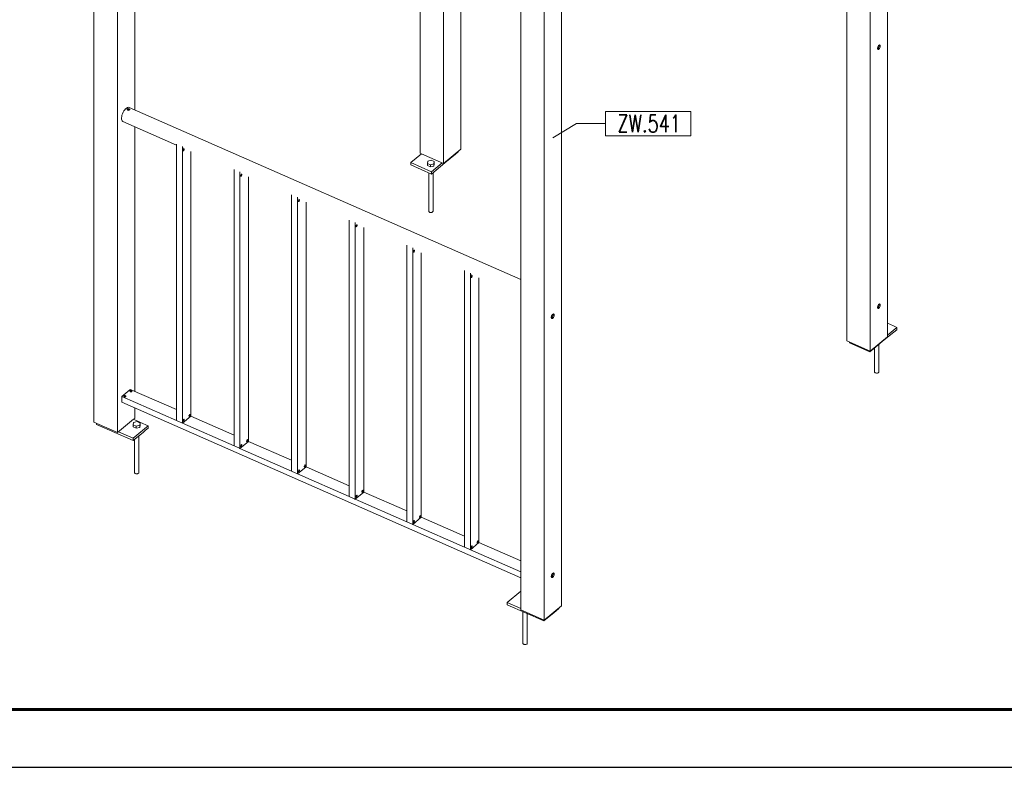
# Model space of a CAD drawing. Header units: millimetres. Extents: x -853 to -247, y 10927 to 11422.
# Tile 48 of 59: x -577 to -407, y 10927 to 11056. Entities that reach past the tile are written whole.
import ezdxf

# ---------------------------------------------------------------- set-up
doc = ezdxf.new("R2010")
doc.units = ezdxf.units.MM
doc.header["$LTSCALE"] = 10
doc.layers.add('_FORMATKA', color=8, linetype='Continuous', plot=False)
for name, color, linetype, lineweight in [('_RAMKA', 7, 'Continuous', 35), ('PS_DIM', 4, 'Continuous', 13), ('PS_Pos', 1, 'Continuous', 15), ('PS_SOLID', 7, 'Continuous', 30)]:
    doc.layers.add(name, color=color, linetype=linetype, lineweight=lineweight)
doc.styles.add('simplex', font='simplex.shx', dxfattribs={"width": 0.75})

# ---------------------------------------------------------------- blocks, each defined once
blk = doc.blocks.new('*U99')
at = {"layer": '_FORMATKA', "lineweight": -3}
blk.add_lwpolyline([(-594, 0), (0, 0), (0, 420), (-594, 420)], close=True, dxfattribs=at)
at = {"layer": '_RAMKA', "lineweight": -3, "const_width": 0.5}
blk.add_lwpolyline([(-564, 10), (-10, 10), (-10, 410), (-564, 410)], close=True, dxfattribs=at)
blk = doc.blocks.new('OISHDVO')
at = {"layer": 'PS_SOLID', "color": 40, "linetype": 'Continuous', "lineweight": 13, "extrusion": (-5.16254e-15, 0.798212, 0.602377)}
for p, q in [((166.58, 11166.64), (166.58, 11035.53)), ((162.51, 11165.31), (162.51, 11037.32)), ((169.56, 11091.41), (169.56, 11165.13)), ((299.88, 11052.1), (299.88, 11165.58)), ((296.91, 11163.13), (296.91, 11049.65)), ((292.84, 11159.77), (292.84, 11051.44)), ((218.96, 11139.99), (218.96, 11083.91)), ((223.04, 11082.13), (223.04, 11137.92)), ((226.01, 11084.58), (226.01, 11136.41)), ((236.39, 11131.13), (236.39, 11004.84)), ((240.46, 11129.06), (240.46, 11003.05)), ((243.43, 11005.51), (243.43, 11118.99)), ((298.19, 11102.32), (298.13, 11102.05)), ((298.13, 11102.05), (298.19, 11101.87)), ((298.32, 11102.15), (298.16, 11101.98)), ((298.35, 11102.57), (298.19, 11102.32)), ((298.19, 11101.87), (298.35, 11101.88)), ((298.43, 11102.43), (298.32, 11102.15)), ((298.52, 11102.67), (298.35, 11102.57)), ((298.35, 11101.88), (298.52, 11102.06)), ((298.43, 11102.62), (298.43, 11102.43)), ((298.64, 11102.58), (298.52, 11102.67)), ((298.52, 11102.06), (298.64, 11102.34)), ((298.64, 11102.34), (298.64, 11102.58)), ((167.69, 11091.22), (167.56, 11090.99)), ((167.83, 11091.43), (167.69, 11091.22)), ((167.99, 11091.6), (167.83, 11091.43)), ((168.14, 11091.72), (167.99, 11091.6)), ((168.15, 11091.73), (168.14, 11091.72)), ((168.31, 11091.82), (168.15, 11091.73)), ((168.27, 11091.58), (168.23, 11091.49)), ((168.23, 11091.49), (168.23, 11091.47)), ((168.23, 11091.47), (168.3, 11091.36)), ((168.26, 11091.42), (168.27, 11091.45)), ((168.39, 11091.62), (168.27, 11091.58)), ((168.27, 11091.45), (168.38, 11091.49)), ((168.3, 11091.36), (168.45, 11091.32)), ((168.45, 11091.85), (168.31, 11091.82)), ((168.38, 11091.49), (168.42, 11091.5)), ((168.42, 11091.63), (168.39, 11091.62)), ((168.59, 11091.6), (168.42, 11091.63)), ((168.42, 11091.5), (168.59, 11091.47)), ((168.58, 11091.84), (168.45, 11091.85)), ((168.45, 11091.32), (168.56, 11091.35)), ((168.56, 11091.35), (168.62, 11091.36)), ((236.39, 11062.03), (168.58, 11091.84)), ((168.71, 11091.53), (168.59, 11091.6)), ((168.59, 11091.47), (168.68, 11091.41)), ((168.62, 11091.36), (168.72, 11091.44)), ((168.71, 11091.48), (168.71, 11091.53)), ((168.72, 11091.44), (168.71, 11091.48)), ((167.31, 11090.24), (167.28, 11090.01)), ((167.28, 11090.01), (167.29, 11089.8)), ((167.29, 11089.8), (167.33, 11089.62)), ((167.36, 11090.49), (167.31, 11090.24)), ((167.33, 11089.62), (167.4, 11089.49)), ((167.45, 11090.74), (167.36, 11090.49)), ((167.4, 11089.49), (167.5, 11089.4)), ((167.56, 11090.99), (167.45, 11090.74)), ((167.5, 11089.4), (176.79, 11085.31)), ((169.56, 11042.68), (169.56, 11088.49)), ((176.79, 11085.49), (176.79, 11037.62)), ((177.81, 11085.04), (177.81, 11037.17)), ((177.94, 11084.49), (177.92, 11084.37)), ((177.98, 11084.43), (177.92, 11084.36)), ((177.92, 11084.37), (177.94, 11084.3)), ((178.01, 11084.6), (177.94, 11084.49)), ((178.03, 11084.55), (177.98, 11084.43)), ((178.09, 11084.64), (178.01, 11084.6)), ((178.01, 11084.3), (178.09, 11084.38)), ((178.03, 11084.77), (178.04, 11084.76)), ((178.03, 11084.61), (178.03, 11084.55)), ((178.04, 11084.76), (178.04, 11084.76)), ((178.14, 11084.6), (178.09, 11084.64)), ((178.09, 11084.38), (178.14, 11084.5)), ((178.14, 11084.5), (178.14, 11084.6)), ((223.04, 11082.13), (226.01, 11084.58)), ((177.94, 11084.3), (178.01, 11084.3)), ((179.29, 11038.39), (179.29, 11084.21)), ((219.22, 11083.8), (217.36, 11082.27)), ((218.96, 11083.91), (219.22, 11083.8)), ((219.22, 11083.8), (223.04, 11082.13)), ((220.9, 11082.69), (220.31, 11082.53)), ((221.43, 11082.45), (220.9, 11082.69)), ((223.25, 11082.22), (225.11, 11083.75)), ((225.11, 11083.75), (225.57, 11084.13)), ((225.57, 11084.13), (225.57, 11084.21)), ((186.76, 11081.11), (186.76, 11033.23)), ((217.36, 11082.27), (220.92, 11080.7)), ((217.36, 11082.27), (217.36, 11081.87)), ((217.36, 11081.87), (220.92, 11080.3)), ((220.31, 11082.53), (220.24, 11082.14)), ((220.77, 11081.9), (220.24, 11082.14)), ((220.24, 11082.14), (220.24, 11081.76)), ((220.24, 11081.76), (220.77, 11081.53)), ((221.36, 11082.06), (220.77, 11081.9)), ((220.77, 11081.53), (220.77, 11081.9)), ((220.77, 11081.53), (221.36, 11081.69)), ((222.78, 11082.24), (220.92, 11080.7)), ((220.92, 11080.3), (221.76, 11080.99)), ((221.43, 11082.45), (221.36, 11082.06)), ((221.36, 11081.69), (221.43, 11082.08)), ((221.36, 11081.69), (221.36, 11082.06)), ((221.43, 11082.08), (221.43, 11082.45)), ((221.76, 11080.99), (223.25, 11082.22)), ((187.78, 11080.66), (187.78, 11032.78)), ((187.92, 11080.11), (187.89, 11079.99)), ((187.96, 11080.04), (187.89, 11079.98)), ((187.89, 11079.99), (187.92, 11079.91)), ((187.98, 11080.21), (187.92, 11080.11)), ((187.92, 11079.91), (187.98, 11079.92)), ((188, 11080.16), (187.96, 11080.04)), ((188.06, 11080.26), (187.98, 11080.21)), ((187.98, 11079.92), (188.06, 11080)), ((188, 11080.39), (188.01, 11080.38)), ((188, 11080.23), (188, 11080.16)), ((188.01, 11080.38), (188.01, 11080.38)), ((188.11, 11080.22), (188.06, 11080.26)), ((188.06, 11080), (188.11, 11080.12)), ((188.11, 11080.12), (188.11, 11080.22)), ((189.26, 11034.01), (189.26, 11079.83)), ((220.46, 11080.51), (220.46, 11073.86)), ((220.92, 11080.7), (220.92, 11080.3)), ((221.21, 11073.85), (221.21, 11080.54)), ((196.73, 11076.72), (196.73, 11028.85)), ((197.75, 11076.28), (197.75, 11028.4)), ((198.03, 11075.87), (197.95, 11075.83)), ((197.97, 11076), (197.98, 11076)), ((197.98, 11076), (197.98, 11076)), ((198.08, 11075.84), (198.03, 11075.87)), ((197.89, 11075.72), (197.86, 11075.61)), ((197.86, 11075.61), (197.89, 11075.53)), ((197.93, 11075.66), (197.87, 11075.59)), ((197.95, 11075.83), (197.89, 11075.72)), ((197.89, 11075.53), (197.95, 11075.53)), ((197.98, 11075.78), (197.93, 11075.66)), ((197.95, 11075.53), (198.03, 11075.61)), ((197.98, 11075.84), (197.98, 11075.78)), ((198.03, 11075.61), (198.08, 11075.73)), ((198.08, 11075.73), (198.08, 11075.84)), ((199.24, 11029.63), (199.24, 11075.45)), ((220.46, 11073.86), (220.48, 11073.8)), ((220.48, 11073.8), (220.52, 11073.74)), ((220.52, 11073.74), (220.59, 11073.7)), ((220.59, 11073.7), (220.68, 11073.66)), ((220.68, 11073.66), (220.78, 11073.65)), ((220.78, 11073.65), (220.88, 11073.65)), ((220.88, 11073.65), (220.98, 11073.66)), ((220.98, 11073.66), (221.07, 11073.69)), ((221.07, 11073.69), (221.14, 11073.74)), ((221.14, 11073.74), (221.19, 11073.79)), ((221.19, 11073.79), (221.21, 11073.85)), ((206.7, 11072.34), (206.7, 11024.46)), ((207.72, 11071.89), (207.72, 11024.02)), ((207.86, 11071.34), (207.83, 11071.22)), ((207.83, 11071.22), (207.86, 11071.15)), ((207.9, 11071.27), (207.84, 11071.21)), ((207.93, 11071.45), (207.86, 11071.34)), ((207.86, 11071.15), (207.93, 11071.15)), ((207.95, 11071.39), (207.9, 11071.27)), ((208, 11071.49), (207.93, 11071.45)), ((207.93, 11071.15), (208, 11071.23)), ((207.94, 11071.62), (207.95, 11071.61)), ((207.95, 11071.61), (207.96, 11071.61)), ((207.95, 11071.46), (207.95, 11071.39)), ((208.05, 11071.45), (208, 11071.49)), ((208, 11071.23), (208.05, 11071.35)), ((208.05, 11071.35), (208.05, 11071.45)), ((209.21, 11025.24), (209.21, 11071.06)), ((216.68, 11067.96), (216.68, 11020.08)), ((217.69, 11019.63), (217.69, 11067.51)), ((217.83, 11066.96), (217.81, 11066.84)), ((217.87, 11066.89), (217.81, 11066.83)), ((217.81, 11066.84), (217.83, 11066.76)), ((217.9, 11067.06), (217.83, 11066.96)), ((217.83, 11066.76), (217.9, 11066.77)), ((217.92, 11067.01), (217.87, 11066.89)), ((217.97, 11067.11), (217.9, 11067.06)), ((217.9, 11066.77), (217.97, 11066.85)), ((217.92, 11067.23), (217.92, 11067.23)), ((217.92, 11067.23), (217.93, 11067.23)), ((217.92, 11067.08), (217.92, 11067.01)), ((218.02, 11067.07), (217.97, 11067.11)), ((217.97, 11066.85), (218.02, 11066.97)), ((218.02, 11066.97), (218.02, 11067.07)), ((219.18, 11020.86), (219.18, 11066.68)), ((226.65, 11063.57), (226.65, 11015.7)), ((227.67, 11063.13), (227.67, 11015.25)), ((227.8, 11062.57), (227.78, 11062.46)), ((227.84, 11062.51), (227.78, 11062.44)), ((227.78, 11062.46), (227.8, 11062.38)), ((227.87, 11062.68), (227.8, 11062.57)), ((227.8, 11062.38), (227.87, 11062.38)), ((227.89, 11062.63), (227.84, 11062.51)), ((227.94, 11062.72), (227.87, 11062.68)), ((227.87, 11062.38), (227.94, 11062.46)), ((227.89, 11062.85), (227.9, 11062.85)), ((227.89, 11062.69), (227.89, 11062.63)), ((227.9, 11062.85), (227.9, 11062.85)), ((227.99, 11062.69), (227.94, 11062.72)), ((227.94, 11062.46), (227.99, 11062.58)), ((227.99, 11062.58), (227.99, 11062.69)), ((229.15, 11016.48), (229.15, 11062.3)), ((298.19, 11057.47), (298.13, 11057.19)), ((298.13, 11057.19), (298.19, 11057.02)), ((298.32, 11057.3), (298.16, 11057.12)), ((298.35, 11057.72), (298.19, 11057.47)), ((298.43, 11057.58), (298.32, 11057.3)), ((298.52, 11057.82), (298.35, 11057.72)), ((298.35, 11057.02), (298.52, 11057.21)), ((298.43, 11057.77), (298.43, 11057.58)), ((298.64, 11057.73), (298.52, 11057.82)), ((298.52, 11057.21), (298.64, 11057.49)), ((298.64, 11057.49), (298.64, 11057.73)), ((241.74, 11055.73), (241.68, 11055.45)), ((241.68, 11055.45), (241.74, 11055.28)), ((241.87, 11055.56), (241.71, 11055.39)), ((241.9, 11055.98), (241.74, 11055.73)), ((241.98, 11055.84), (241.87, 11055.56)), ((242.07, 11056.08), (241.9, 11055.98)), ((241.9, 11055.28), (242.07, 11055.47)), ((241.98, 11056.03), (241.98, 11055.84)), ((242.19, 11055.99), (242.07, 11056.08)), ((242.07, 11055.47), (242.19, 11055.75)), ((242.19, 11055.75), (242.19, 11055.99)), ((298.19, 11057.02), (298.35, 11057.02)), ((241.74, 11055.28), (241.9, 11055.28)), ((300.91, 11054), (299.88, 11054.45)), ((301.48, 11053.75), (299.88, 11052.42)), ((301.48, 11053.75), (300.91, 11054)), ((301.48, 11053.34), (301.48, 11053.75)), ((296.91, 11049.65), (299.88, 11052.1)), ((298.98, 11051.28), (300.46, 11052.5)), ((300.46, 11052.5), (301.48, 11053.34)), ((292.84, 11051.44), (296.91, 11049.65)), ((293.28, 11051.25), (293.28, 11051.08)), ((293.28, 11051.08), (296.84, 11049.51)), ((297.12, 11049.75), (298.98, 11051.28)), ((298.39, 11046.03), (298.39, 11050.79)), ((296.84, 11049.51), (297.12, 11049.75)), ((296.84, 11049.51), (296.84, 11049.68)), ((297.63, 11050.17), (297.63, 11046.04)), ((297.63, 11046.04), (297.65, 11045.98)), ((297.65, 11045.98), (297.7, 11045.92)), ((297.7, 11045.92), (297.77, 11045.88)), ((297.77, 11045.88), (297.85, 11045.85)), ((297.85, 11045.85), (297.95, 11045.83)), ((297.95, 11045.83), (298.05, 11045.83)), ((298.05, 11045.83), (298.15, 11045.84)), ((298.15, 11045.84), (298.24, 11045.87)), ((298.24, 11045.87), (298.31, 11045.92)), ((298.31, 11045.92), (298.36, 11045.97)), ((298.36, 11045.97), (298.39, 11046.03)), ((168.74, 11042.94), (167.33, 11041.78)), ((167.33, 11041.78), (176.79, 11037.62)), ((167.33, 11041.78), (167.33, 11040.77)), ((167.7, 11041.89), (167.67, 11041.82)), ((167.67, 11041.82), (167.72, 11041.75)), ((167.81, 11041.94), (167.7, 11041.89)), ((167.7, 11041.79), (167.81, 11041.84)), ((167.7, 11041.78), (167.7, 11041.79)), ((167.94, 11041.93), (167.81, 11041.94)), ((167.81, 11041.84), (167.94, 11041.83)), ((168.03, 11041.87), (167.94, 11041.93)), ((167.94, 11041.83), (168.02, 11041.78)), ((167.96, 11041.73), (168.04, 11041.79)), ((168.04, 11041.79), (168.03, 11041.87)), ((168.74, 11042.75), (168.71, 11042.68)), ((168.71, 11042.68), (168.76, 11042.6)), ((168.81, 11043), (168.74, 11042.94)), ((168.85, 11042.79), (168.74, 11042.75)), ((168.74, 11042.65), (168.85, 11042.69)), ((168.74, 11042.64), (168.74, 11042.65)), ((168.74, 11042.64), (168.74, 11042.63)), ((168.76, 11042.6), (168.87, 11042.57)), ((169.09, 11042.88), (168.81, 11043)), ((168.98, 11042.79), (168.85, 11042.79)), ((168.85, 11042.69), (168.98, 11042.69)), ((168.87, 11042.57), (169, 11042.59)), ((169.07, 11042.73), (168.98, 11042.79)), ((168.98, 11042.69), (169.06, 11042.64)), ((169, 11042.59), (169.08, 11042.65)), ((169.08, 11042.65), (169.07, 11042.73)), ((176.79, 11039.5), (169.09, 11042.88)), ((167.33, 11040.77), (236.39, 11010.41)), ((167.72, 11041.75), (167.84, 11041.71)), ((167.84, 11041.71), (167.96, 11041.73)), ((169.56, 11037.98), (169.56, 11039.79)), ((177.81, 11037.17), (179.29, 11038.39)), ((178.98, 11038.54), (178.96, 11038.42)), ((179.02, 11038.47), (178.96, 11038.41)), ((178.96, 11038.45), (178.99, 11038.43)), ((178.96, 11038.42), (178.98, 11038.34)), ((179.05, 11038.64), (178.98, 11038.54)), ((178.98, 11038.34), (179.05, 11038.35)), ((179.07, 11038.59), (179.02, 11038.47)), ((179.13, 11038.69), (179.05, 11038.64)), ((179.05, 11038.35), (179.13, 11038.43)), ((179.07, 11038.66), (179.07, 11038.59)), ((179.17, 11038.65), (179.13, 11038.69)), ((179.13, 11038.43), (179.17, 11038.55)), ((179.17, 11038.55), (179.17, 11038.65)), ((186.76, 11035.11), (179.29, 11038.39)), ((162.51, 11037.32), (166.58, 11035.53)), ((162.95, 11037.13), (162.95, 11036.96)), ((162.95, 11036.96), (169.31, 11034.16)), ((166.58, 11035.53), (169.37, 11037.83)), ((169.37, 11037.27), (169.3, 11036.87)), ((169.83, 11036.64), (169.3, 11036.87)), ((169.3, 11036.87), (169.3, 11036.5)), ((171.91, 11036.71), (169.31, 11034.57)), ((169.37, 11037.83), (169.56, 11037.98)), ((170.58, 11037.3), (169.37, 11037.83)), ((169.97, 11037.43), (169.37, 11037.27)), ((170.43, 11036.8), (169.83, 11036.64)), ((169.83, 11036.27), (169.83, 11036.64)), ((170.5, 11037.19), (169.97, 11037.43)), ((170.5, 11037.19), (170.43, 11036.8)), ((170.43, 11036.42), (170.5, 11036.82)), ((170.43, 11036.42), (170.43, 11036.8)), ((170.5, 11036.82), (170.5, 11037.19)), ((171.91, 11036.71), (170.58, 11037.3)), ((171.91, 11036.31), (171.91, 11036.71)), ((176.79, 11037.62), (177.04, 11037.51)), ((177.04, 11037.51), (177.71, 11037.21)), ((177.71, 11037.21), (177.81, 11037.17)), ((177.81, 11037.17), (186.76, 11033.23)), ((177.94, 11037.68), (177.92, 11037.56)), ((177.98, 11037.61), (177.92, 11037.55)), ((177.92, 11037.56), (177.94, 11037.49)), ((178.01, 11037.79), (177.94, 11037.68)), ((177.94, 11037.49), (178.01, 11037.49)), ((178.03, 11037.73), (177.98, 11037.61)), ((178.09, 11037.83), (178.01, 11037.79)), ((178.01, 11037.49), (178.09, 11037.57)), ((178.03, 11037.8), (178.03, 11037.73)), ((178.14, 11037.79), (178.09, 11037.83)), ((178.09, 11037.57), (178.14, 11037.69)), ((178.14, 11037.69), (178.14, 11037.79)), ((169.31, 11034.57), (166.77, 11035.68)), ((169.3, 11036.5), (169.83, 11036.27)), ((169.6, 11034.4), (171.08, 11035.62)), ((169.83, 11036.27), (170.43, 11036.42)), ((170.28, 11028.59), (170.28, 11034.96)), ((171.08, 11035.62), (171.45, 11035.93)), ((171.45, 11035.93), (171.91, 11036.31)), ((169.31, 11034.16), (169.31, 11034.57)), ((169.31, 11034.16), (169.6, 11034.4)), ((169.52, 11034.33), (169.52, 11028.6)), ((187.78, 11032.78), (189.26, 11034.01)), ((187.92, 11033.3), (187.89, 11033.18)), ((187.98, 11033.4), (187.92, 11033.3)), ((188, 11033.35), (187.96, 11033.23)), ((188.06, 11033.45), (187.98, 11033.4)), ((188, 11033.42), (188, 11033.35)), ((188.11, 11033.41), (188.06, 11033.45)), ((188.06, 11033.19), (188.11, 11033.31)), ((188.11, 11033.31), (188.11, 11033.41)), ((188.96, 11034.16), (188.93, 11034.04)), ((189, 11034.09), (188.93, 11034.02)), ((188.93, 11034.04), (188.96, 11033.96)), ((188.94, 11034.06), (188.96, 11034.05)), ((189.02, 11034.26), (188.96, 11034.16)), ((188.96, 11033.96), (189.02, 11033.96)), ((189.04, 11034.21), (189, 11034.09)), ((189.1, 11034.31), (189.02, 11034.26)), ((189.02, 11033.96), (189.1, 11034.04)), ((189.04, 11034.27), (189.04, 11034.21)), ((189.15, 11034.27), (189.1, 11034.31)), ((189.1, 11034.04), (189.15, 11034.16)), ((189.15, 11034.16), (189.15, 11034.27)), ((196.73, 11030.73), (189.26, 11034.01)), ((186.76, 11033.23), (187.05, 11033.11)), ((187.05, 11033.11), (187.68, 11032.83)), ((187.68, 11032.83), (187.78, 11032.78)), ((187.78, 11032.78), (196.73, 11028.85)), ((187.96, 11033.23), (187.89, 11033.17)), ((187.89, 11033.18), (187.92, 11033.1)), ((187.92, 11033.1), (187.98, 11033.11)), ((187.98, 11033.11), (188.06, 11033.19)), ((198.99, 11029.88), (198.93, 11029.77)), ((199.02, 11029.82), (198.97, 11029.71)), ((199.07, 11029.92), (198.99, 11029.88)), ((199.02, 11029.89), (199.02, 11029.82)), ((199.12, 11029.88), (199.07, 11029.92)), ((199.12, 11029.78), (199.12, 11029.88)), ((169.52, 11028.6), (169.54, 11028.54)), ((169.54, 11028.54), (169.59, 11028.48)), ((169.59, 11028.48), (169.66, 11028.44)), ((169.66, 11028.44), (169.74, 11028.4)), ((169.74, 11028.4), (169.84, 11028.39)), ((169.84, 11028.39), (169.94, 11028.39)), ((169.94, 11028.39), (170.04, 11028.4)), ((170.04, 11028.4), (170.13, 11028.43)), ((170.13, 11028.43), (170.2, 11028.48)), ((170.2, 11028.48), (170.25, 11028.53)), ((170.25, 11028.53), (170.28, 11028.59)), ((196.73, 11028.85), (197.36, 11028.57)), ((197.36, 11028.57), (197.65, 11028.45)), ((197.65, 11028.45), (197.73, 11028.41)), ((197.73, 11028.41), (197.75, 11028.4)), ((197.75, 11028.4), (199.24, 11029.63)), ((197.75, 11028.4), (206.7, 11024.46)), ((197.89, 11028.91), (197.86, 11028.79)), ((197.86, 11028.79), (197.89, 11028.72)), ((197.93, 11028.85), (197.87, 11028.78)), ((197.95, 11029.02), (197.89, 11028.91)), ((197.89, 11028.72), (197.95, 11028.72)), ((197.98, 11028.97), (197.93, 11028.85)), ((198.03, 11029.06), (197.95, 11029.02)), ((197.95, 11028.72), (198.03, 11028.8)), ((197.98, 11029.03), (197.98, 11028.97)), ((198.08, 11029.02), (198.03, 11029.06)), ((198.03, 11028.8), (198.08, 11028.92)), ((198.08, 11028.92), (198.08, 11029.02)), ((198.93, 11029.77), (198.9, 11029.65)), ((198.9, 11029.65), (198.93, 11029.58)), ((198.97, 11029.71), (198.91, 11029.64)), ((198.91, 11029.68), (198.93, 11029.67)), ((198.93, 11029.58), (198.99, 11029.58)), ((198.99, 11029.58), (199.07, 11029.66)), ((199.07, 11029.66), (199.12, 11029.78)), ((206.7, 11026.34), (199.24, 11029.63)), ((207.72, 11024.02), (209.21, 11025.24)), ((208.9, 11025.39), (208.87, 11025.27)), ((208.87, 11025.27), (208.9, 11025.19)), ((208.94, 11025.32), (208.88, 11025.26)), ((208.88, 11025.29), (208.9, 11025.28)), ((208.97, 11025.49), (208.9, 11025.39)), ((208.9, 11025.19), (208.97, 11025.2)), ((208.99, 11025.44), (208.94, 11025.32)), ((209.04, 11025.54), (208.97, 11025.49)), ((208.97, 11025.2), (209.04, 11025.28)), ((208.99, 11025.51), (208.99, 11025.44)), ((209.09, 11025.5), (209.04, 11025.54)), ((209.04, 11025.28), (209.09, 11025.4)), ((209.09, 11025.4), (209.09, 11025.5)), ((216.68, 11021.96), (209.21, 11025.24)), ((206.7, 11024.46), (206.82, 11024.41)), ((206.82, 11024.41), (207.62, 11024.06)), ((207.62, 11024.06), (207.69, 11024.03)), ((207.69, 11024.03), (207.72, 11024.02)), ((207.72, 11024.02), (216.68, 11020.08)), ((207.86, 11024.53), (207.83, 11024.41)), ((207.83, 11024.41), (207.86, 11024.34)), ((207.9, 11024.46), (207.84, 11024.4)), ((207.93, 11024.64), (207.86, 11024.53)), ((207.86, 11024.34), (207.93, 11024.34)), ((207.95, 11024.58), (207.9, 11024.46)), ((208, 11024.68), (207.93, 11024.64)), ((207.93, 11024.34), (208, 11024.42)), ((207.95, 11024.65), (207.95, 11024.58)), ((208.05, 11024.64), (208, 11024.68)), ((208, 11024.42), (208.05, 11024.54)), ((208.05, 11024.54), (208.05, 11024.64)), ((216.68, 11020.08), (217.59, 11019.68)), ((217.59, 11019.68), (217.64, 11019.66)), ((217.64, 11019.66), (217.69, 11019.63)), ((217.69, 11019.63), (219.18, 11020.86)), ((217.69, 11019.63), (226.65, 11015.7)), ((217.83, 11020.15), (217.81, 11020.03)), ((217.87, 11020.08), (217.81, 11020.01)), ((217.81, 11020.03), (217.83, 11019.95)), ((217.9, 11020.25), (217.83, 11020.15)), ((217.83, 11019.95), (217.9, 11019.95)), ((217.92, 11020.2), (217.87, 11020.08)), ((217.97, 11020.3), (217.9, 11020.25)), ((217.9, 11019.95), (217.97, 11020.03)), ((217.92, 11020.26), (217.92, 11020.2)), ((218.02, 11020.26), (217.97, 11020.3)), ((217.97, 11020.03), (218.02, 11020.15)), ((218.02, 11020.15), (218.02, 11020.26)), ((218.87, 11021), (218.85, 11020.89)), ((218.91, 11020.94), (218.85, 11020.87)), ((218.85, 11020.91), (218.87, 11020.9)), ((218.85, 11020.89), (218.87, 11020.81)), ((218.94, 11021.11), (218.87, 11021)), ((218.87, 11020.81), (218.94, 11020.81)), ((218.96, 11021.06), (218.91, 11020.94)), ((219.01, 11021.15), (218.94, 11021.11)), ((218.94, 11020.81), (219.01, 11020.89)), ((218.96, 11021.12), (218.96, 11021.06)), ((219.06, 11021.12), (219.01, 11021.15)), ((219.01, 11020.89), (219.06, 11021.01)), ((219.06, 11021.01), (219.06, 11021.12)), ((226.65, 11017.58), (219.18, 11020.86)), ((227.67, 11015.25), (229.15, 11016.48)), ((228.84, 11016.62), (228.82, 11016.5)), ((228.88, 11016.55), (228.82, 11016.49)), ((228.82, 11016.53), (228.85, 11016.52)), ((228.82, 11016.5), (228.84, 11016.43)), ((228.91, 11016.73), (228.84, 11016.62)), ((228.84, 11016.43), (228.91, 11016.43)), ((228.93, 11016.67), (228.88, 11016.55)), ((228.98, 11016.77), (228.91, 11016.73)), ((228.91, 11016.43), (228.98, 11016.51)), ((228.93, 11016.74), (228.93, 11016.67)), ((229.03, 11016.73), (228.98, 11016.77)), ((228.98, 11016.51), (229.03, 11016.63)), ((229.03, 11016.63), (229.03, 11016.73)), ((236.39, 11013.3), (229.15, 11016.48)), ((226.65, 11015.7), (226.71, 11015.67)), ((226.71, 11015.67), (227.56, 11015.29)), ((227.56, 11015.29), (227.67, 11015.25)), ((227.67, 11015.25), (236.39, 11011.42)), ((227.8, 11015.76), (227.78, 11015.64)), ((227.84, 11015.7), (227.78, 11015.63)), ((227.78, 11015.64), (227.8, 11015.57)), ((227.87, 11015.87), (227.8, 11015.76)), ((227.8, 11015.57), (227.87, 11015.57)), ((227.89, 11015.82), (227.84, 11015.7)), ((227.94, 11015.91), (227.87, 11015.87)), ((227.87, 11015.57), (227.94, 11015.65)), ((227.89, 11015.88), (227.89, 11015.82)), ((227.99, 11015.87), (227.94, 11015.91)), ((227.94, 11015.65), (227.99, 11015.77)), ((227.99, 11015.77), (227.99, 11015.87)), ((241.9, 11011.12), (241.74, 11010.87)), ((242.07, 11011.22), (241.9, 11011.12)), ((241.98, 11011.17), (241.98, 11010.98)), ((242.19, 11011.13), (242.07, 11011.22)), ((242.19, 11010.89), (242.19, 11011.13)), ((241.74, 11010.87), (241.68, 11010.6)), ((241.68, 11010.6), (241.74, 11010.42)), ((241.87, 11010.7), (241.71, 11010.53)), ((241.74, 11010.42), (241.9, 11010.43)), ((241.98, 11010.98), (241.87, 11010.7)), ((241.9, 11010.43), (242.07, 11010.61)), ((242.07, 11010.61), (242.19, 11010.89)), ((236.39, 11008.06), (234.03, 11006.12)), ((234.03, 11006.12), (236.39, 11005.08)), ((234.03, 11006.12), (234.03, 11005.71)), ((234.03, 11005.71), (240.39, 11002.92)), ((236.39, 11004.84), (240.46, 11003.05)), ((236.78, 11004.5), (236.78, 10999.03)), ((240.46, 11003.05), (243.43, 11005.51)), ((240.67, 11003.15), (242.16, 11004.38)), ((242.16, 11004.38), (242.53, 11004.68)), ((242.53, 11004.68), (242.99, 11005.06)), ((242.99, 11005.06), (242.99, 11005.14)), ((237.53, 10999.02), (237.53, 11004.17)), ((240.39, 11002.92), (240.67, 11003.15)), ((240.39, 11003.09), (240.39, 11002.92)), ((236.78, 10999.03), (236.8, 10998.97)), ((236.8, 10998.97), (236.84, 10998.92)), ((236.84, 10998.92), (236.91, 10998.87)), ((236.91, 10998.87), (237, 10998.84)), ((237, 10998.84), (237.1, 10998.82)), ((237.1, 10998.82), (237.2, 10998.82)), ((237.2, 10998.82), (237.3, 10998.83)), ((237.3, 10998.83), (237.39, 10998.87)), ((237.39, 10998.87), (237.46, 10998.91)), ((237.46, 10998.91), (237.51, 10998.96)), ((237.51, 10998.96), (237.53, 10999.02))]:
    blk.add_line(p, q, dxfattribs=at)
blk = doc.blocks.new('*X277')
at = {"color": 1}
for p, q in [((-461, 11040.39), (-475.81, 11040.39)), ((-475.81, 11040.39), (-475.81, 11036.19)), ((-461, 11036.19), (-461, 11040.39)), ((-484.89, 11035.83), (-480.81, 11038.29)), ((-480.81, 11038.29), (-475.81, 11038.29)), ((-475.81, 11036.19), (-461, 11036.19))]:
    blk.add_line(p, q, dxfattribs=at)
at = {"color": 30, "style": 'simplex', "width": 0.75}
blk.add_text('ZW.541', height=3, dxfattribs=at).set_placement((-473.71, 11036.79))

msp = doc.modelspace()

# ---------------------------------------------------------------- block references
at = {"layer": 'PS_DIM'}
for name, p in [('*U99', (-252.93, 10926.82)), ('OISHDVO', (-726.85, -50.75))]:
    msp.add_blockref(name, p, dxfattribs=at)
at = {"layer": 'PS_Pos'}
msp.add_blockref('*X277', (0, 0), dxfattribs=at)

doc.saveas('drawing.dxf')
